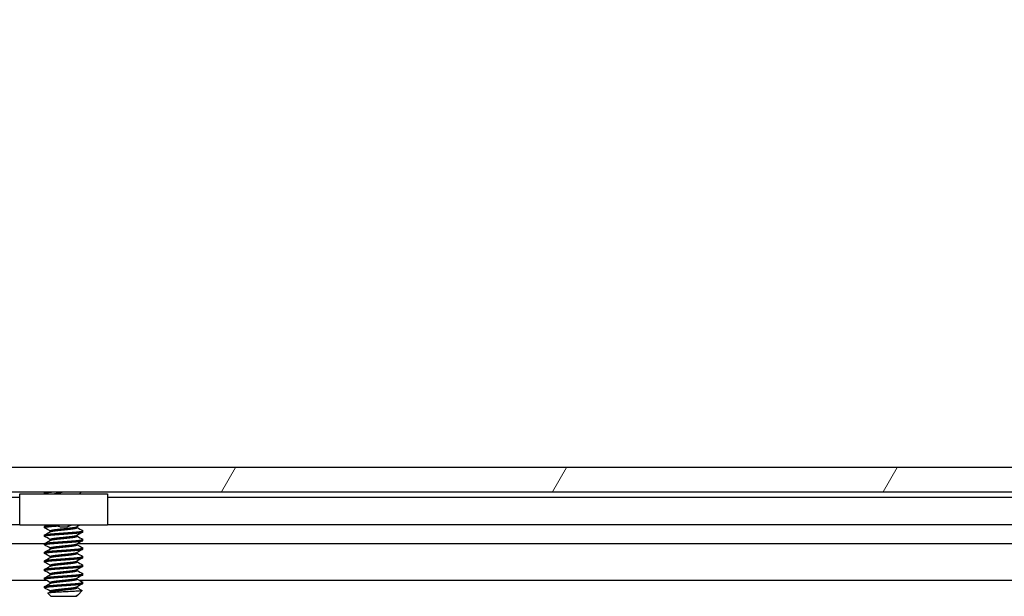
# Model space of a CAD drawing. Header units: millimetres. Extents: x 56 to 1798, y 64 to 1375.
# Tile 22 of 81: x 542 to 614, y 1253 to 1295. Entities that reach past the tile are written whole.
import ezdxf

# ---------------------------------------------------------------- set-up
doc = ezdxf.new("R2010")
doc.units = ezdxf.units.MM
doc.header["$LTSCALE"] = 6.666667
for name, color, linetype, lineweight in [('Dimension (ANSI)', 7, 'Continuous', 25), ('Hatch (ANSI)', 7, 'Continuous', 18), ('Visible (ANSI)', 7, 'Continuous', 25)]:
    doc.layers.add(name, color=color, linetype=linetype, lineweight=lineweight)
doc.styles.add('Note Text (ANSI)', font='tahoma.ttf')
doc.dimstyles.new('Default - mm (ANSI)', dxfattribs={"dimscale": 6.666667, "dimtxt": 1.75, "dimasz": 1.5, "dimexe": 2, "dimexo": 1, "dimgap": 0.8, "dimtad": 0, "dimtih": 1, "dimtoh": 1, "dimrnd": 1e-08, "dimzin": 0, "dimdsep": 46, "dimtxsty": 'Note Text (ANSI)', "dimblk": 'Filled-2', "dimcen": 0.09, "dimdle": 10, "dimclrd": 256, "dimclre": 256, "dimclrt": 256, "dimadec": 1, "dimazin": 0, "dimtfac": 1.741714, "dimtofl": 0, "dimtmove": 0, "dimatfit": 3, "dimldrblk": 'Filled-1', "dimfxl": 1, "dimtolj": 1, "dimtzin": 0, "dimlwd": -1, "dimlwe": -1, "dimarcsym": 0})

# ---------------------------------------------------------------- blocks, each defined once
blk = doc.blocks.new('Filled-2')
at = {"color": 0}
for p, q in [((0, 0), (-1, 0.1667)), ((-1, 0.1667), (-1, -0.1667)), ((-1, 0), (0, 0)), ((-1, -0.1667), (0, 0))]:
    blk.add_line(p, q, dxfattribs=at)
at = {"color": 0, "flags": 128}
blk.add_lwpolyline([(-1, -0.1667), (0, 0), (-1, 0.1667), (-1, -0.1667)], dxfattribs=at)
at = {"color": 0}
blk.add_solid([(-1, -0.1667), (0, 0), (-1, 0.1667), (-1, -0.1667)], dxfattribs=at)
blk = doc.blocks.new('*D14')
at = {"layer": 'Defpoints', "color": 0, "transparency": 16777216}
for p in [(651.04, 1320.637), (235.74, 1253.97), (651.04, 1253.97)]:
    blk.add_point(p, dxfattribs=at)
at = {"layer": 'Dimension (ANSI)', "transparency": 16777216}
for p, q in [((235.74, 1260.637), (235.74, 1333.97)), ((651.04, 1260.637), (651.04, 1333.97)), ((245.74, 1320.637), (395.738, 1320.637)), ((641.04, 1320.637), (491.041, 1320.637))]:
    blk.add_line(p, q, dxfattribs=at)
at = {"layer": 'Dimension (ANSI)', "transparency": 16777216, "xscale": 10, "yscale": 10, "zscale": 10, "rotation": 180}
blk.add_blockref('Filled-2', (235.74, 1320.637), dxfattribs=at)
at = {"layer": 'Dimension (ANSI)', "transparency": 16777216, "xscale": 10, "yscale": 10, "zscale": 10}
blk.add_blockref('Filled-2', (651.04, 1320.637), dxfattribs=at)
at = {"layer": 'Dimension (ANSI)', "transparency": 16777216, "char_height": 11.66667, "attachment_point": 5, "style": 'Note Text (ANSI)'}
for s, insert in [('\\A1; 415.30 mm', (443.39, 1332.046)), ('\\A1;[16.350 in]', (443.39, 1307.672))]:
    blk.add_mtext(s, dxfattribs=dict(at, insert=insert))
blk = doc.blocks.new('Filled-1')
at = {"color": 0}
for p, q in [((0, 0), (-1, 0.3333)), ((-1, 0.3333), (-1, -0.3333)), ((-1, 0), (0, 0)), ((-1, -0.3333), (0, 0))]:
    blk.add_line(p, q, dxfattribs=at)
at = {"color": 0, "flags": 128}
blk.add_lwpolyline([(-1, -0.3333), (0, 0), (-1, 0.3333), (-1, -0.3333)], dxfattribs=at)
at = {"color": 0}
blk.add_solid([(-1, -0.3333), (0, 0), (-1, 0.3333), (-1, -0.3333)], dxfattribs=at)

msp = doc.modelspace()

# ---------------------------------------------------------------- hatches: boundary and pattern name
at = {"layer": 'Hatch (ANSI)'}
h = msp.add_hatch(dxfattribs=at)
h.set_pattern_fill('ANSI31', color=256, scale=169.333333, angle=15, style=0)
h.set_pattern_definition([(60, (0, 0), (-18.33087, 10.58333), [])])
h.paths.add_polyline_path([(239.6688, 1262.2795), (239.6688, 1260.4761), (647.1102, 1260.4761), (647.1102, 1262.2795)])

# ---------------------------------------------------------------- linework, layer by layer
at = {"layer": 'Visible (ANSI)'}
for p, q in [((647.1102, 1262.2795), (239.6688, 1262.2795)), ((239.6688, 1260.4761), (647.1102, 1260.4761)), ((543.5671, 1260.4505), (343.0847, 1260.4505)), ((541.7395, 1260.0695), (345.0395, 1260.0695)), ((541.7395, 1260.3195), (548.2395, 1260.3195)), ((541.7395, 1258.0195), (541.7395, 1260.3195)), ((543.5671, 1260.3745), (543.5671, 1260.4539)), ((543.5779, 1260.4655), (543.5968, 1260.4761)), ((546.1537, 1260.3195), (546.3103, 1260.4761)), ((639.3886, 1260.4505), (546.2847, 1260.4505)), ((548.2395, 1260.3195), (548.2395, 1258.0195)), ((635.4237, 1260.0695), (548.2395, 1260.0695)), ((541.7395, 1258.0375), (345.0395, 1258.0375)), ((548.2395, 1258.0195), (541.7395, 1258.0195)), ((543.5671, 1257.8345), (543.5671, 1257.9139)), ((545.9824, 1257.8345), (545.9824, 1257.9056)), ((635.9369, 1258.0375), (548.2395, 1258.0375)), ((543.5671, 1257.1995), (543.5671, 1257.2789)), ((543.9967, 1257.5252), (543.9967, 1257.5964)), ((545.9824, 1257.1995), (545.9824, 1257.2706)), ((546.4119, 1257.517), (546.4119, 1257.5964)), ((543.5671, 1256.6336), (342.7824, 1256.6336)), ((543.5671, 1256.5645), (543.5671, 1256.6439)), ((543.9967, 1256.8902), (543.9967, 1256.9614)), ((545.9824, 1256.5645), (545.9824, 1256.6356)), ((639.3886, 1256.6336), (545.9824, 1256.6336)), ((546.4119, 1256.882), (546.4119, 1256.9614)), ((543.5671, 1255.9295), (543.5671, 1256.0089)), ((543.9967, 1256.2552), (543.9967, 1256.3264)), ((543.9967, 1255.6202), (543.9967, 1255.6914)), ((545.9824, 1255.9295), (545.9824, 1256.0006)), ((546.4119, 1256.247), (546.4119, 1256.3264)), ((546.4119, 1255.612), (546.4119, 1255.6914)), ((543.5671, 1255.2945), (543.5671, 1255.3739)), ((543.9967, 1254.9852), (543.9967, 1255.0564)), ((545.9824, 1255.2945), (545.9824, 1255.3656)), ((546.4119, 1254.977), (546.4119, 1255.0564)), ((543.5671, 1254.6595), (543.5671, 1254.7389)), ((543.9967, 1254.3502), (543.9967, 1254.4214)), ((545.9824, 1254.6595), (545.9824, 1254.7306)), ((546.4119, 1254.342), (546.4119, 1254.4214)), ((543.7316, 1253.9269), (342.9707, 1253.9269)), ((543.5671, 1254.0245), (543.5671, 1254.1039)), ((543.9967, 1253.7152), (543.9967, 1253.7864)), ((545.9824, 1254.0245), (545.9824, 1254.0956)), ((639.5531, 1253.9269), (546.1707, 1253.9269)), ((546.4119, 1253.707), (546.4119, 1253.7864)), ((543.5671, 1253.3895), (543.5671, 1253.4689)), ((544.0434, 1252.7545), (543.8225, 1252.9754)), ((543.9967, 1253.0802), (543.9967, 1253.1514)), ((544.0434, 1252.7545), (545.9357, 1252.7545)), ((545.9283, 1252.8012), (545.9824, 1252.8012)), ((545.9357, 1252.7545), (545.9824, 1252.8012)), ((546.0034, 1252.8375), (545.9665, 1252.8167)), ((545.9824, 1253.3895), (545.9824, 1253.4606)), ((545.9824, 1252.8012), (545.9824, 1252.8256)), ((546.0558, 1252.8746), (546.3609, 1253.1797))]:
    msp.add_line(p, q, dxfattribs=at)
msp.add_ellipse((544.9895, 1257.9229), major_axis=(-0.343, 0), ratio=0.1068566, start_param=0.4127074, end_param=2.7288852, dxfattribs=at)
for points, weights in [([(543.5671, 1260.3745), (543.5671, 1260.4247), (544.2229, 1260.4761)], [1, 0.872099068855, 0.98840336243]), ([(543.5671, 1260.4539), (543.5671, 1260.4644), (543.6044, 1260.4761)], [1, 0.970058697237, 0.953500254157]), ([(543.5779, 1260.3629), (543.5671, 1260.3689), (543.5671, 1260.3745)], [0.971473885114, 0.983771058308, 1]), ([(543.5671, 1257.9139), (543.5671, 1257.9667), (544.2755, 1258.0195)], [1, 0.866329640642, 0.99939290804]), ([(543.5779, 1257.8229), (543.5671, 1257.8289), (543.5671, 1257.8345)], [0.971473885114, 0.983771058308, 1]), ([(543.5779, 1257.1879), (543.5671, 1257.1939), (543.5671, 1257.1995)], [0.971473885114, 0.983771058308, 1]), ([(546.4119, 1257.5964), (546.4119, 1257.602), (546.4012, 1257.608)], [1, 0.983771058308, 0.971473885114]), ([(543.5779, 1256.5529), (543.5671, 1256.5589), (543.5671, 1256.5645)], [0.971473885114, 0.983771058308, 1]), ([(546.4119, 1256.9614), (546.4119, 1256.967), (546.4012, 1256.973)], [1, 0.983771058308, 0.971473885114]), ([(543.5779, 1255.9179), (543.5671, 1255.9239), (543.5671, 1255.9295)], [0.971473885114, 0.983771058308, 1]), ([(546.4119, 1256.3264), (546.4119, 1256.332), (546.4012, 1256.338)], [1, 0.983771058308, 0.971473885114]), ([(546.4119, 1255.6914), (546.4119, 1255.697), (546.4012, 1255.703)], [1, 0.983771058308, 0.971473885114]), ([(543.5779, 1255.2829), (543.5671, 1255.2889), (543.5671, 1255.2945)], [0.971473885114, 0.983771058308, 1]), ([(546.4119, 1255.0564), (546.4119, 1255.062), (546.4012, 1255.068)], [1, 0.983771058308, 0.971473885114]), ([(543.5779, 1254.6479), (543.5671, 1254.6539), (543.5671, 1254.6595)], [0.971473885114, 0.983771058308, 1]), ([(546.4119, 1254.4214), (546.4119, 1254.427), (546.4012, 1254.433)], [1, 0.983771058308, 0.971473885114]), ([(543.5779, 1254.0129), (543.5671, 1254.0189), (543.5671, 1254.0245)], [0.971473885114, 0.983771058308, 1]), ([(546.4119, 1253.7864), (546.4119, 1253.792), (546.4012, 1253.798)], [1, 0.983771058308, 0.971473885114]), ([(543.5779, 1253.3779), (543.5671, 1253.3839), (543.5671, 1253.3895)], [0.971473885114, 0.983771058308, 1]), ([(545.9283, 1252.8012), (545.953, 1252.8091), (545.9665, 1252.8167)], [0.941670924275, 0.948650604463, 0.961256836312])]:
    msp.add_rational_spline(points, weights, degree=2, dxfattribs=at)
for points in [[(543.6555, 1260.3195), (543.6296, 1260.334), (543.6038, 1260.3484), (543.5779, 1260.3629)], [(543.5779, 1257.9255), (543.6339, 1257.9568), (543.69, 1257.9881), (543.746, 1258.0195)], [(546.1851, 1258.0195), (546.1122, 1257.9786), (546.0393, 1257.9377), (545.9665, 1257.8967)], [(545.9824, 1257.8427), (546.1218, 1257.7642), (546.2615, 1257.6861), (546.4012, 1257.608)], [(543.9967, 1257.5881), (543.8573, 1257.6667), (543.7176, 1257.7448), (543.5779, 1257.8229)], [(543.5779, 1257.2905), (543.7229, 1257.3715), (543.8679, 1257.4526), (544.0126, 1257.5342)], [(543.9967, 1256.9531), (543.8573, 1257.0317), (543.7176, 1257.1098), (543.5779, 1257.1879)], [(546.4012, 1257.5054), (546.2562, 1257.4244), (546.1112, 1257.3432), (545.9665, 1257.2617)], [(545.9824, 1257.2077), (546.1218, 1257.1292), (546.2615, 1257.0511), (546.4012, 1256.973)], [(543.5779, 1256.6555), (543.7229, 1256.7365), (543.8679, 1256.8176), (544.0126, 1256.8992)], [(543.9967, 1256.3181), (543.8573, 1256.3967), (543.7176, 1256.4748), (543.5779, 1256.5529)], [(546.4012, 1256.8704), (546.2562, 1256.7894), (546.1112, 1256.7082), (545.9665, 1256.6267)], [(545.9824, 1256.5727), (546.1218, 1256.4942), (546.2615, 1256.4161), (546.4012, 1256.338)], [(543.5779, 1256.0205), (543.7229, 1256.1015), (543.8679, 1256.1826), (544.0126, 1256.2642)], [(543.9967, 1255.6831), (543.8573, 1255.7617), (543.7176, 1255.8398), (543.5779, 1255.9179)], [(546.4012, 1256.2354), (546.2562, 1256.1544), (546.1112, 1256.0732), (545.9665, 1255.9917)], [(545.9824, 1255.9377), (546.1218, 1255.8592), (546.2615, 1255.7811), (546.4012, 1255.703)], [(543.5779, 1255.3855), (543.7229, 1255.4665), (543.8679, 1255.5476), (544.0126, 1255.6292)], [(543.9967, 1255.0481), (543.8573, 1255.1267), (543.7176, 1255.2048), (543.5779, 1255.2829)], [(543.5779, 1254.7505), (543.7229, 1254.8315), (543.8679, 1254.9126), (544.0126, 1254.9942)], [(546.4012, 1255.6004), (546.2562, 1255.5194), (546.1112, 1255.4382), (545.9665, 1255.3567)], [(546.4012, 1254.9654), (546.2562, 1254.8844), (546.1112, 1254.8032), (545.9665, 1254.7217)], [(545.9824, 1255.3027), (546.1218, 1255.2242), (546.2615, 1255.1461), (546.4012, 1255.068)], [(543.9967, 1254.4131), (543.8573, 1254.4917), (543.7176, 1254.5698), (543.5779, 1254.6479)], [(543.5779, 1254.1155), (543.7229, 1254.1965), (543.8679, 1254.2776), (544.0126, 1254.3592)], [(546.4012, 1254.3304), (546.2562, 1254.2494), (546.1112, 1254.1682), (545.9665, 1254.0867)], [(545.9824, 1254.6677), (546.1218, 1254.5892), (546.2615, 1254.5111), (546.4012, 1254.433)], [(543.9967, 1253.7781), (543.8573, 1253.8567), (543.7176, 1253.9348), (543.5779, 1254.0129)], [(543.5779, 1253.4805), (543.7229, 1253.5615), (543.8679, 1253.6426), (544.0126, 1253.7242)], [(546.4012, 1253.6954), (546.2562, 1253.6144), (546.1112, 1253.5332), (545.9665, 1253.4517)], [(545.9824, 1254.0327), (546.1218, 1253.9542), (546.2615, 1253.8761), (546.4012, 1253.798)], [(543.9967, 1253.1431), (543.8573, 1253.2217), (543.7176, 1253.2998), (543.5779, 1253.3779)], [(543.8265, 1252.9846), (543.8886, 1253.0194), (543.9506, 1253.0542), (544.0126, 1253.0892)], [(545.9283, 1252.8012), (545.9905, 1252.8279), (546.0337, 1252.8525), (546.0558, 1252.8746)], [(545.9824, 1253.3977), (546.1073, 1253.3274), (546.2324, 1253.2574), (546.3575, 1253.1874)], [(546.3575, 1253.1874), (546.3622, 1253.1848), (546.3634, 1253.1822), (546.3609, 1253.1797)]]:
    msp.add_open_spline(points, degree=3, dxfattribs=at)
for points, knots in [([(544.2324, 1260.3195), (544.24, 1260.3218), (544.2479, 1260.3241), (544.3721, 1260.3597), (544.5058, 1260.3849), (544.7241, 1260.4289), (544.8494, 1260.4527), (544.9792, 1260.4761)], [-0.078849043, -0.078849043, -0.078849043, -0.078849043, -0.076431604, -0.076431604, -0.041316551, -0.041316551, -0.001073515, -0.001073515, -0.001073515, -0.001073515]), ([(544.6754, 1257.9082), (544.6322, 1257.9187), (544.5874, 1257.9341), (544.5082, 1257.9724), (544.4725, 1257.9943), (544.4395, 1258.0195)], [0, 0, 0, 0, 0.014245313, 0.014245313, 0.026722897, 0.026722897, 0.026722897, 0.026722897]), ([(545.5396, 1258.0195), (545.5207, 1258.0051), (545.5011, 1257.9918), (545.4534, 1257.9635), (545.4246, 1257.9493), (545.3651, 1257.9253), (545.334, 1257.9155), (545.3037, 1257.9082)], [0.012495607, 0.012495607, 0.012495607, 0.012495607, 0.0195994, 0.0195994, 0.029259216, 0.029259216, 0.039250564, 0.039250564, 0.039250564, 0.039250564]), ([(546.3609, 1253.1797), (546.3541, 1253.1729), (546.3222, 1253.1668), (546.2498, 1253.156), (546.196, 1253.15), (546.0346, 1253.1354), (545.9157, 1253.127), (545.7096, 1253.1151), (545.6357, 1253.1113), (545.4046, 1253.0995), (545.239, 1253.0909), (544.9057, 1253.0731), (544.7413, 1253.0641), (544.467, 1253.0489), (544.3183, 1253.0413), (544.0731, 1253.0232), (543.9872, 1253.0149), (543.8885, 1253.0012), (543.8606, 1252.996), (543.8203, 1252.9843), (543.8188, 1252.9791), (543.8225, 1252.9754)], [-0.3275077, -0.3275077, -0.3275077, -0.3275077, -0.298679, -0.298679, -0.26513723, -0.26513723, -0.21824944, -0.21824944, -0.19498337, -0.19498337, -0.1484776, -0.1484776, -0.10250817, -0.10250817, -0.06653819, -0.06653819, -0.03897493, -0.03897493, -0.02198565, -0.02198565, -0.000001, -0.000001, -0.000001, -0.000001])]:
    msp.add_open_spline(points, degree=3, knots=knots, dxfattribs=at)
for points, weights, knots in [([(543.5671, 1257.8345), (543.5671, 1257.8874), (544.2783, 1257.9403), (544.401, 1257.9495), (544.5353, 1257.9595)], [1, 0.866025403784, 1, 0.974007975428, 0.958101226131], [0.5, 0.5, 0.5, 0.510416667, 0.510416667, 0.512437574, 0.512437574, 0.512437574]), ([(544.9895, 1257.7551), (545.2556, 1257.7835), (545.4859, 1257.808), (545.8845, 1257.8505), (545.9665, 1257.8967)], [0.933012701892, 0.933012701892, 1, 0.889515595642, 0.961256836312], [0.515625, 0.515625, 0.515625, 0.520833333, 0.520833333, 0.529423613, 0.529423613, 0.529423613]), ([(543.5671, 1257.2789), (543.5671, 1257.3318), (544.2783, 1257.3847), (544.9895, 1257.4376), (545.7007, 1257.4905), (546.4119, 1257.5435), (546.4119, 1257.5964)], [1, 0.866025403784, 1, 0.866025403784, 1, 0.866025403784, 1], [0.5, 0.5, 0.5, 0.510416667, 0.510416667, 0.520833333, 0.520833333, 0.53125, 0.53125, 0.53125]), ([(543.5671, 1257.1995), (543.5671, 1257.2524), (544.2783, 1257.3053), (544.9895, 1257.3583), (545.7007, 1257.4112), (546.4119, 1257.4641), (546.4119, 1257.517)], [1, 0.866025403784, 1, 0.866025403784, 1, 0.866025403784, 1], [0.4375, 0.4375, 0.4375, 0.447916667, 0.447916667, 0.458333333, 0.458333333, 0.46875, 0.46875, 0.46875]), ([(543.9967, 1257.5964), (543.9967, 1257.6493), (544.4931, 1257.7022), (544.7235, 1257.7268), (544.9895, 1257.7551)], [1, 0.866025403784, 1, 0.933012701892, 0.933012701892], [0.5, 0.5, 0.5, 0.510416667, 0.510416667, 0.515625, 0.515625, 0.515625]), ([(543.9967, 1256.9614), (543.9967, 1257.0143), (544.4931, 1257.0672), (544.7235, 1257.0918), (544.9895, 1257.1201)], [1, 0.866025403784, 1, 0.933012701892, 0.933012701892], [0.4375, 0.4375, 0.4375, 0.447916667, 0.447916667, 0.453125, 0.453125, 0.453125]), ([(544.0126, 1257.5342), (544.0946, 1257.5804), (544.4931, 1257.6228), (544.7235, 1257.6474), (544.9895, 1257.6758)], [0.961256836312, 0.889515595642, 1, 0.933012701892, 0.933012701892], [0.501826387, 0.501826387, 0.501826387, 0.510416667, 0.510416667, 0.515625, 0.515625, 0.515625]), ([(544.9895, 1257.6758), (545.2556, 1257.7041), (545.4859, 1257.7287), (545.9824, 1257.7816), (545.9824, 1257.8345)], [0.933012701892, 0.933012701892, 1, 0.866025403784, 1], [0.515625, 0.515625, 0.515625, 0.520833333, 0.520833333, 0.53125, 0.53125, 0.53125]), ([(544.9895, 1257.1201), (545.2556, 1257.1485), (545.4859, 1257.173), (545.8845, 1257.2155), (545.9665, 1257.2617)], [0.933012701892, 0.933012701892, 1, 0.889515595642, 0.961256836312], [0.453125, 0.453125, 0.453125, 0.458333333, 0.458333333, 0.466923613, 0.466923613, 0.466923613]), ([(544.9895, 1257.0408), (545.2556, 1257.0691), (545.4859, 1257.0937), (545.9824, 1257.1466), (545.9824, 1257.1995)], [0.933012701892, 0.933012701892, 1, 0.866025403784, 1], [0.453125, 0.453125, 0.453125, 0.458333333, 0.458333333, 0.46875, 0.46875, 0.46875]), ([(543.5671, 1256.6439), (543.5671, 1256.6968), (544.2783, 1256.7497), (544.9895, 1256.8026), (545.7007, 1256.8555), (546.4119, 1256.9085), (546.4119, 1256.9614)], [1, 0.866025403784, 1, 0.866025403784, 1, 0.866025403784, 1], [0.4375, 0.4375, 0.4375, 0.447916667, 0.447916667, 0.458333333, 0.458333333, 0.46875, 0.46875, 0.46875]), ([(543.5671, 1256.5645), (543.5671, 1256.6174), (544.2783, 1256.6703), (544.9895, 1256.7233), (545.7007, 1256.7762), (546.4119, 1256.8291), (546.4119, 1256.882)], [1, 0.866025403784, 1, 0.866025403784, 1, 0.866025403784, 1], [0.375, 0.375, 0.375, 0.385416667, 0.385416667, 0.395833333, 0.395833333, 0.40625, 0.40625, 0.40625]), ([(543.9967, 1256.3264), (543.9967, 1256.3793), (544.4931, 1256.4322), (544.7235, 1256.4568), (544.9895, 1256.4851)], [1, 0.866025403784, 1, 0.933012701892, 0.933012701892], [0.375, 0.375, 0.375, 0.385416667, 0.385416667, 0.390625, 0.390625, 0.390625]), ([(544.0126, 1256.8992), (544.0946, 1256.9454), (544.4931, 1256.9878), (544.7235, 1257.0124), (544.9895, 1257.0408)], [0.961256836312, 0.889515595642, 1, 0.933012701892, 0.933012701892], [0.439326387, 0.439326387, 0.439326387, 0.447916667, 0.447916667, 0.453125, 0.453125, 0.453125]), ([(544.0126, 1256.2642), (544.0946, 1256.3104), (544.4931, 1256.3528), (544.7235, 1256.3774), (544.9895, 1256.4058)], [0.961256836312, 0.889515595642, 1, 0.933012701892, 0.933012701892], [0.376826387, 0.376826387, 0.376826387, 0.385416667, 0.385416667, 0.390625, 0.390625, 0.390625]), ([(544.9895, 1256.4851), (545.2556, 1256.5135), (545.4859, 1256.538), (545.8845, 1256.5805), (545.9665, 1256.6267)], [0.933012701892, 0.933012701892, 1, 0.889515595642, 0.961256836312], [0.390625, 0.390625, 0.390625, 0.395833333, 0.395833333, 0.404423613, 0.404423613, 0.404423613]), ([(544.9895, 1256.4058), (545.2556, 1256.4341), (545.4859, 1256.4587), (545.9824, 1256.5116), (545.9824, 1256.5645)], [0.933012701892, 0.933012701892, 1, 0.866025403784, 1], [0.390625, 0.390625, 0.390625, 0.395833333, 0.395833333, 0.40625, 0.40625, 0.40625]), ([(543.5671, 1256.0089), (543.5671, 1256.0618), (544.2783, 1256.1147), (544.9895, 1256.1676), (545.7007, 1256.2205), (546.4119, 1256.2735), (546.4119, 1256.3264)], [1, 0.866025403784, 1, 0.866025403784, 1, 0.866025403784, 1], [0.375, 0.375, 0.375, 0.385416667, 0.385416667, 0.395833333, 0.395833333, 0.40625, 0.40625, 0.40625]), ([(543.5671, 1255.9295), (543.5671, 1255.9824), (544.2783, 1256.0353), (544.9895, 1256.0883), (545.7007, 1256.1412), (546.4119, 1256.1941), (546.4119, 1256.247)], [1, 0.866025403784, 1, 0.866025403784, 1, 0.866025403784, 1], [0.3125, 0.3125, 0.3125, 0.322916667, 0.322916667, 0.333333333, 0.333333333, 0.34375, 0.34375, 0.34375]), ([(543.5671, 1255.3739), (543.5671, 1255.4268), (544.2783, 1255.4797), (544.9895, 1255.5326), (545.7007, 1255.5855), (546.4119, 1255.6385), (546.4119, 1255.6914)], [1, 0.866025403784, 1, 0.866025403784, 1, 0.866025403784, 1], [0.3125, 0.3125, 0.3125, 0.322916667, 0.322916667, 0.333333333, 0.333333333, 0.34375, 0.34375, 0.34375]), ([(543.9967, 1255.6914), (543.9967, 1255.7443), (544.4931, 1255.7972), (544.7235, 1255.8218), (544.9895, 1255.8501)], [1, 0.866025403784, 1, 0.933012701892, 0.933012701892], [0.3125, 0.3125, 0.3125, 0.322916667, 0.322916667, 0.328125, 0.328125, 0.328125]), ([(544.0126, 1255.6292), (544.0946, 1255.6754), (544.4931, 1255.7178), (544.7235, 1255.7424), (544.9895, 1255.7708)], [0.961256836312, 0.889515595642, 1, 0.933012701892, 0.933012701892], [0.314326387, 0.314326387, 0.314326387, 0.322916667, 0.322916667, 0.328125, 0.328125, 0.328125]), ([(544.9895, 1255.8501), (545.2556, 1255.8785), (545.4859, 1255.903), (545.8845, 1255.9455), (545.9665, 1255.9917)], [0.933012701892, 0.933012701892, 1, 0.889515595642, 0.961256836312], [0.328125, 0.328125, 0.328125, 0.333333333, 0.333333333, 0.341923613, 0.341923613, 0.341923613]), ([(544.9895, 1255.7708), (545.2556, 1255.7991), (545.4859, 1255.8237), (545.9824, 1255.8766), (545.9824, 1255.9295)], [0.933012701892, 0.933012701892, 1, 0.866025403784, 1], [0.328125, 0.328125, 0.328125, 0.333333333, 0.333333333, 0.34375, 0.34375, 0.34375]), ([(543.5671, 1255.2945), (543.5671, 1255.3474), (544.2783, 1255.4003), (544.9895, 1255.4533), (545.7007, 1255.5062), (546.4119, 1255.5591), (546.4119, 1255.612)], [1, 0.866025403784, 1, 0.866025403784, 1, 0.866025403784, 1], [0.25, 0.25, 0.25, 0.260416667, 0.260416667, 0.270833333, 0.270833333, 0.28125, 0.28125, 0.28125]), ([(543.5671, 1254.7389), (543.5671, 1254.7918), (544.2783, 1254.8447), (544.9895, 1254.8976), (545.7007, 1254.9505), (546.4119, 1255.0035), (546.4119, 1255.0564)], [1, 0.866025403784, 1, 0.866025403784, 1, 0.866025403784, 1], [0.25, 0.25, 0.25, 0.260416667, 0.260416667, 0.270833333, 0.270833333, 0.28125, 0.28125, 0.28125]), ([(543.5671, 1254.6595), (543.5671, 1254.7124), (544.2783, 1254.7653), (544.9895, 1254.8183), (545.7007, 1254.8712), (546.4119, 1254.9241), (546.4119, 1254.977)], [1, 0.866025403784, 1, 0.866025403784, 1, 0.866025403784, 1], [0.1875, 0.1875, 0.1875, 0.197916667, 0.197916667, 0.208333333, 0.208333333, 0.21875, 0.21875, 0.21875]), ([(543.9967, 1255.0564), (543.9967, 1255.1093), (544.4931, 1255.1622), (544.7235, 1255.1868), (544.9895, 1255.2151)], [1, 0.866025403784, 1, 0.933012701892, 0.933012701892], [0.25, 0.25, 0.25, 0.260416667, 0.260416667, 0.265625, 0.265625, 0.265625]), ([(544.0126, 1254.9942), (544.0946, 1255.0404), (544.4931, 1255.0828), (544.7235, 1255.1074), (544.9895, 1255.1358)], [0.961256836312, 0.889515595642, 1, 0.933012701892, 0.933012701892], [0.251826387, 0.251826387, 0.251826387, 0.260416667, 0.260416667, 0.265625, 0.265625, 0.265625]), ([(544.9895, 1255.2151), (545.2556, 1255.2435), (545.4859, 1255.268), (545.8845, 1255.3105), (545.9665, 1255.3567)], [0.933012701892, 0.933012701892, 1, 0.889515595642, 0.961256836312], [0.265625, 0.265625, 0.265625, 0.270833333, 0.270833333, 0.279423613, 0.279423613, 0.279423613]), ([(544.9895, 1255.1358), (545.2556, 1255.1641), (545.4859, 1255.1887), (545.9824, 1255.2416), (545.9824, 1255.2945)], [0.933012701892, 0.933012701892, 1, 0.866025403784, 1], [0.265625, 0.265625, 0.265625, 0.270833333, 0.270833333, 0.28125, 0.28125, 0.28125]), ([(543.5671, 1254.1039), (543.5671, 1254.1568), (544.2783, 1254.2097), (544.9895, 1254.2626), (545.7007, 1254.3155), (546.4119, 1254.3685), (546.4119, 1254.4214)], [1, 0.866025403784, 1, 0.866025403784, 1, 0.866025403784, 1], [0.1875, 0.1875, 0.1875, 0.197916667, 0.197916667, 0.208333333, 0.208333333, 0.21875, 0.21875, 0.21875]), ([(543.5671, 1254.0245), (543.5671, 1254.0774), (544.2783, 1254.1303), (544.9895, 1254.1833), (545.7007, 1254.2362), (546.4119, 1254.2891), (546.4119, 1254.342)], [1, 0.866025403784, 1, 0.866025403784, 1, 0.866025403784, 1], [0.125, 0.125, 0.125, 0.135416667, 0.135416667, 0.145833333, 0.145833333, 0.15625, 0.15625, 0.15625]), ([(543.9967, 1254.4214), (543.9967, 1254.4743), (544.4931, 1254.5272), (544.7235, 1254.5518), (544.9895, 1254.5801)], [1, 0.866025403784, 1, 0.933012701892, 0.933012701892], [0.1875, 0.1875, 0.1875, 0.197916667, 0.197916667, 0.203125, 0.203125, 0.203125]), ([(544.0126, 1254.3592), (544.0946, 1254.4054), (544.4931, 1254.4478), (544.7235, 1254.4724), (544.9895, 1254.5008)], [0.961256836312, 0.889515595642, 1, 0.933012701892, 0.933012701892], [0.189326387, 0.189326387, 0.189326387, 0.197916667, 0.197916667, 0.203125, 0.203125, 0.203125]), ([(544.9895, 1254.5801), (545.2556, 1254.6085), (545.4859, 1254.633), (545.8845, 1254.6755), (545.9665, 1254.7217)], [0.933012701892, 0.933012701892, 1, 0.889515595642, 0.961256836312], [0.203125, 0.203125, 0.203125, 0.208333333, 0.208333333, 0.216923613, 0.216923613, 0.216923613]), ([(544.9895, 1254.5008), (545.2556, 1254.5291), (545.4859, 1254.5537), (545.9824, 1254.6066), (545.9824, 1254.6595)], [0.933012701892, 0.933012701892, 1, 0.866025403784, 1], [0.203125, 0.203125, 0.203125, 0.208333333, 0.208333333, 0.21875, 0.21875, 0.21875]), ([(543.5671, 1253.4689), (543.5671, 1253.5218), (544.2783, 1253.5747), (544.9895, 1253.6276), (545.7007, 1253.6805), (546.4119, 1253.7335), (546.4119, 1253.7864)], [1, 0.866025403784, 1, 0.866025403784, 1, 0.866025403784, 1], [0.125, 0.125, 0.125, 0.135416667, 0.135416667, 0.145833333, 0.145833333, 0.15625, 0.15625, 0.15625]), ([(543.5671, 1253.3895), (543.5671, 1253.4424), (544.2783, 1253.4953), (544.9895, 1253.5483), (545.7007, 1253.6012), (546.4119, 1253.6541), (546.4119, 1253.707)], [1, 0.866025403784, 1, 0.866025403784, 1, 0.866025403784, 1], [0.0625, 0.0625, 0.0625, 0.072916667, 0.072916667, 0.083333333, 0.083333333, 0.09375, 0.09375, 0.09375]), ([(543.9967, 1253.7864), (543.9967, 1253.8393), (544.4931, 1253.8922), (544.7235, 1253.9168), (544.9895, 1253.9451)], [1, 0.866025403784, 1, 0.933012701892, 0.933012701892], [0.125, 0.125, 0.125, 0.135416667, 0.135416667, 0.140625, 0.140625, 0.140625]), ([(544.0126, 1253.7242), (544.0946, 1253.7704), (544.4931, 1253.8128), (544.7235, 1253.8374), (544.9895, 1253.8658)], [0.961256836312, 0.889515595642, 1, 0.933012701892, 0.933012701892], [0.126826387, 0.126826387, 0.126826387, 0.135416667, 0.135416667, 0.140625, 0.140625, 0.140625]), ([(544.9895, 1253.9451), (545.2556, 1253.9735), (545.4859, 1253.998), (545.8845, 1254.0405), (545.9665, 1254.0867)], [0.933012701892, 0.933012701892, 1, 0.889515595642, 0.961256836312], [0.140625, 0.140625, 0.140625, 0.145833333, 0.145833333, 0.154423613, 0.154423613, 0.154423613]), ([(544.9895, 1253.8658), (545.2556, 1253.8941), (545.4859, 1253.9187), (545.9824, 1253.9716), (545.9824, 1254.0245)], [0.933012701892, 0.933012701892, 1, 0.866025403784, 1], [0.140625, 0.140625, 0.140625, 0.145833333, 0.145833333, 0.15625, 0.15625, 0.15625]), ([(543.9967, 1253.1514), (543.9967, 1253.2043), (544.4931, 1253.2572), (544.7235, 1253.2818), (544.9895, 1253.3101)], [1, 0.866025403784, 1, 0.933012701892, 0.933012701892], [0.0625, 0.0625, 0.0625, 0.072916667, 0.072916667, 0.078125, 0.078125, 0.078125]), ([(544.0126, 1253.0892), (544.0946, 1253.1354), (544.4931, 1253.1778), (544.7235, 1253.2024), (544.9895, 1253.2308)], [0.961256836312, 0.889515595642, 1, 0.933012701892, 0.933012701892], [0.064326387, 0.064326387, 0.064326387, 0.072916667, 0.072916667, 0.078125, 0.078125, 0.078125]), ([(544.9895, 1253.3101), (545.2556, 1253.3385), (545.4859, 1253.363), (545.8845, 1253.4055), (545.9665, 1253.4517)], [0.933012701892, 0.933012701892, 1, 0.889515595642, 0.961256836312], [0.078125, 0.078125, 0.078125, 0.083333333, 0.083333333, 0.091923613, 0.091923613, 0.091923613]), ([(544.9895, 1253.2308), (545.2556, 1253.2591), (545.4859, 1253.2837), (545.9824, 1253.3366), (545.9824, 1253.3895)], [0.933012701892, 0.933012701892, 1, 0.866025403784, 1], [0.078125, 0.078125, 0.078125, 0.083333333, 0.083333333, 0.09375, 0.09375, 0.09375])]:
    msp.add_rational_spline(points, weights, degree=2, knots=knots, dxfattribs=at)

# ---------------------------------------------------------------- dimensions: what is measured, and where the dimension line sits
at = {"layer": 'Dimension (ANSI)'}
dim = msp.add_linear_dim(base=(651.0395, 1320.6368), p1=(235.7395, 1253.9701), p2=(651.0395, 1253.9701), text=' <> mm\\X[16.350 in]', dimstyle='Default - mm (ANSI)', override={"dimgap": 0.8, "dimtih": 0, "dimtoh": 0, "dimdec": 2, "dimpost": '', "dimtol": 0, "dimlim": 0, "dimtp": 0, "dimtm": 0, "dimtdec": 2, "dimatfit": 1}, dxfattribs=at)
dim.commit()
dim.dimension.update_dxf_attribs({"geometry": '*D14', "text_midpoint": (443.3895, 1320.6368), "dimtype": 160})

doc.saveas('drawing.dxf')
